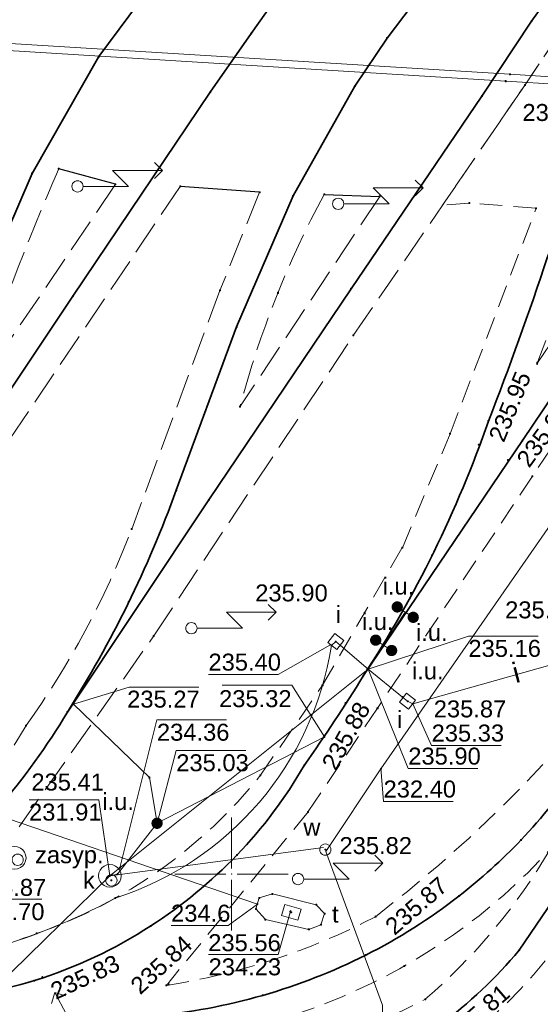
# Model space of a CAD drawing. Header units: metres. Extents: x 6603648 to 6604252, y 5739748 to 5740166.
# Tile 35 of 114: x 6603991 to 6604014, y 5739844 to 5739888. Entities that reach past the tile are written whole.
import ezdxf
from ezdxf.enums import TextEntityAlignment as Align

# ---------------------------------------------------------------- set-up
doc = ezdxf.new("R2010")
doc.units = ezdxf.units.M
doc.header["$PDSIZE"] = 0.75
for name, pattern in [('ARK_LIN', [50, 50, 0]), ('PRZER2-1', [1.5, 1, -0.5]), ('PRZER3-1', [2, 1.5, -0.5])]:
    doc.linetypes.add(name, pattern=pattern)
doc.layers.get('0').update_dxf_attribs({"linetype": 'CONTINUOUS'})
for name, color, linetype, lineweight, true_color in [('GSLKOU', 7, 'CONTINUOUS', 18, 0x0a0909), ('GSLKRW', 7, 'CONTINUOUS', 25, 0x0a0909), ('GSLTTR', 7, 'CONTINUOUS', 35, 0x0a0909), ('GSPPRB', 7, 'CONTINUOUS', 18, 0x0a0909), ('GSPWPS', 7, 'CONTINUOUS', 13, 0x0a0909), ('GSPWPS_O', 7, 'CONTINUOUS', 13, 0x0a0909), ('GSSINN', 7, 'CONTINUOUS', 18, 0x0a0909), ('GSSPDR', 7, 'CONTINUOUS', 18, 0x0a0909), ('GULIPR', 7, 'CONTINUOUS', 18, 0x0a0909), ('GULIPR_O', 7, 'CONTINUOUS', 18, 0x0a0909), ('GULKDP', 7, 'CONTINUOUS', 18, 0x803300), ('GULTPR', 7, 'CONTINUOUS', 18, 0xff9100), ('GULWOP', 5, 'CONTINUOUS', 18, 0x0000ff), ('GUPISL', 7, 'CONTINUOUS', 18, 0x0a0909), ('GUPIWZ', 7, 'CONTINUOUS', 18, 0x0a0909), ('GUPIWZ_O', 7, 'CONTINUOUS', 18, 0x0a0909), ('GUPKSD', 7, 'CONTINUOUS', 18, 0x803300), ('GUPKWZ', 7, 'CONTINUOUS', 18, 0x0a0909), ('GUPKWZ_O', 7, 'CONTINUOUS', 18, 0x0a0909), ('GUPTWZ', 7, 'CONTINUOUS', 18, 0x0a0909), ('GUPTWZ_O', 7, 'CONTINUOUS', 18, 0x0a0909), ('GUPWWZ', 7, 'CONTINUOUS', 18, 0x0a0909), ('GUPWWZ_O', 7, 'CONTINUOUS', 18, 0x0a0909), ('GUSIKP', 7, 'CONTINUOUS', 18, 0x0a0909)]:
    doc.layers.add(name, color=color, linetype=linetype, lineweight=lineweight, true_color=true_color)
for name, color, linetype, true_color in [('GUPISH', 7, 'CONTINUOUS', 0x0a0909), ('GUPISH_O', 7, 'CONTINUOUS', 0x0a0909), ('GUPKSH', 7, 'CONTINUOUS', 0x803300), ('GUPKSH_O', 7, 'CONTINUOUS', 0x803300), ('GUPKUI', 7, 'CONTINUOUS', 0x0a0909), ('GUPKUI_O', 7, 'CONTINUOUS', 0x0a0909), ('GUPTSH', 7, 'CONTINUOUS', 0xff9100), ('GUPTSH_O', 7, 'CONTINUOUS', 0xff9100), ('GUPWSH', 5, 'CONTINUOUS', 0x0000ff), ('GUPWSH_O', 5, 'CONTINUOUS', 0x0000ff)]:
    doc.layers.add(name, color=color, linetype=linetype, true_color=true_color)
doc.layers.add('PKT_ARK', color=7, linetype='ARK_LIN', lineweight=18)
doc.styles.add('Arial', font='arial.ttf')

# ---------------------------------------------------------------- blocks, each defined once
blk = doc.blocks.new('GSPPRB0')
at = {"color": 0, "lineweight": 18}
blk.add_lwpolyline([(-0.007955, 0.0225), (0.007955, 0.0225), (0.0225, 0.007955), (0.0225, -0.007955), (0.007955, -0.0225), (-0.007955, -0.0225), (-0.0225, -0.007955), (-0.0225, 0.007955)], close=True, dxfattribs=at)
blk = doc.blocks.new('GUPISL1_5')
at = {"color": 0}
for points in [[(3.396745, 1.05234), (3.75, 0.7), (3.396745, 0.34766)], [(0.25, 0), (2.25, 0), (1.55, 0.7), (3.75, 0.7)]]:
    blk.add_lwpolyline(points, dxfattribs=at)
blk.add_lwpolyline([(0.25, 0), (0.241481, -0.064705), (0.216506, -0.125), (0.176777, -0.176777), (0.125, -0.216506), (0.064705, -0.241481), (0, -0.25), (-0.064705, -0.241481), (-0.125, -0.216506), (-0.176777, -0.176777), (-0.216506, -0.125), (-0.241481, -0.064705), (-0.25, 0), (-0.241481, 0.064705), (-0.216506, 0.125), (-0.176777, 0.176777), (-0.125, 0.216506), (-0.064705, 0.241481), (0, 0.25), (0.064705, 0.241481), (0.125, 0.216506), (0.176777, 0.176777), (0.216506, 0.125), (0.241481, 0.064705)], close=True, dxfattribs=at)
blk = doc.blocks.new('GUPKUI1')
blk.add_hatch(color=0).paths.add_polyline_path([(0, 0.25), (-0.064705, 0.241481), (-0.125, 0.216506), (-0.176777, 0.176777), (-0.216506, 0.125), (-0.241481, 0.064705), (-0.25, 0), (-0.241481, -0.064705), (-0.216506, -0.125), (-0.176777, -0.176777), (-0.125, -0.216506), (-0.064705, -0.241481), (0, -0.25), (0.064705, -0.241481), (0.125, -0.216506), (0.176777, -0.176777), (0.216506, -0.125), (0.241481, -0.064705), (0.25, 0), (0.241481, 0.064705), (0.216506, 0.125), (0.176777, 0.176777), (0.125, 0.216506), (0.064705, 0.241481)])
blk = doc.blocks.new('GUPTSH1')
blk.add_hatch(color=0).paths.add_polyline_path([(0, 0.045), (-0.011647, 0.043467), (-0.0225, 0.038971), (-0.03182, 0.03182), (-0.038971, 0.0225), (-0.043467, 0.011647), (-0.045, 0), (-0.043467, -0.011647), (-0.038971, -0.0225), (-0.03182, -0.03182), (-0.0225, -0.038971), (-0.011647, -0.043467), (0, -0.045), (0.011647, -0.043467), (0.0225, -0.038971), (0.03182, -0.03182), (0.038971, -0.0225), (0.043467, -0.011647), (0.045, 0), (0.043467, 0.011647), (0.038971, 0.0225), (0.03182, 0.03182), (0.0225, 0.038971), (0.011647, 0.043467)])
blk = doc.blocks.new('GUPWSH1')
blk.add_hatch(color=0).paths.add_polyline_path([(0, 0.045), (-0.011647, 0.043467), (-0.0225, 0.038971), (-0.03182, 0.03182), (-0.038971, 0.0225), (-0.043467, 0.011647), (-0.045, 0), (-0.043467, -0.011647), (-0.038971, -0.0225), (-0.03182, -0.03182), (-0.0225, -0.038971), (-0.011647, -0.043467), (0, -0.045), (0.011647, -0.043467), (0.0225, -0.038971), (0.03182, -0.03182), (0.038971, -0.0225), (0.043467, -0.011647), (0.045, 0), (0.043467, 0.011647), (0.038971, 0.0225), (0.03182, 0.03182), (0.0225, 0.038971), (0.011647, 0.043467)])
blk = doc.blocks.new('GUPKWZ1_1')
at = {"color": 0}
blk.add_lwpolyline([(0.25, 0), (0.241481, -0.064705), (0.216506, -0.125), (0.176777, -0.176777), (0.125, -0.216506), (0.064705, -0.241481), (0, -0.25), (-0.064705, -0.241481), (-0.125, -0.216506), (-0.176777, -0.176777), (-0.216506, -0.125), (-0.241481, -0.064705), (-0.25, 0), (-0.241481, 0.064705), (-0.216506, 0.125), (-0.176777, 0.176777), (-0.125, 0.216506), (-0.064705, 0.241481), (0, 0.25), (0.064705, 0.241481), (0.125, 0.216506), (0.176777, 0.176777), (0.216506, 0.125), (0.241481, 0.064705)], close=True, dxfattribs=at)
blk = doc.blocks.new('GUPKSD1_1')
at = {"color": 0}
blk.add_lwpolyline([(0.5, 0), (0.482963, -0.12941), (0.433013, -0.25), (0.353553, -0.353553), (0.25, -0.433013), (0.12941, -0.482963), (0, -0.5), (-0.12941, -0.482963), (-0.25, -0.433013), (-0.353553, -0.353553), (-0.433013, -0.25), (-0.482963, -0.12941), (-0.5, 0), (-0.482963, 0.12941), (-0.433013, 0.25), (-0.353553, 0.353553), (-0.25, 0.433013), (-0.12941, 0.482963), (0, 0.5), (0.12941, 0.482963), (0.25, 0.433013), (0.353553, 0.353553), (0.433013, 0.25), (0.482963, 0.12941)], close=True, dxfattribs=at)
blk = doc.blocks.new('GUPWWZ1_1')
at = {"color": 0}
blk.add_lwpolyline([(0.25, 0), (0.241481, -0.064705), (0.216506, -0.125), (0.176777, -0.176777), (0.125, -0.216506), (0.064705, -0.241481), (0, -0.25), (-0.064705, -0.241481), (-0.125, -0.216506), (-0.176777, -0.176777), (-0.216506, -0.125), (-0.241481, -0.064705), (-0.25, 0), (-0.241481, 0.064705), (-0.216506, 0.125), (-0.176777, 0.176777), (-0.125, 0.216506), (-0.064705, 0.241481), (0, 0.25), (0.064705, 0.241481), (0.125, 0.216506), (0.176777, 0.176777), (0.216506, 0.125), (0.241481, 0.064705)], close=True, dxfattribs=at)
blk = doc.blocks.new('GUPTWZ1_3')
at = {"color": 0}
blk.add_lwpolyline([(0.375, -0.25), (-0.375, -0.25), (-0.375, 0.25), (0.375, 0.25)], close=True, dxfattribs=at)
blk = doc.blocks.new('GUPIWZ1_2')
at = {"color": 0}
blk.add_lwpolyline([(-0.25, 0.25), (-0.25, -0.25), (0.25, -0.25), (0.25, 0.25)], close=True, dxfattribs=at)
blk = doc.blocks.new('GUPKSH1')
blk.add_hatch(color=0).paths.add_polyline_path([(0, 0.045), (-0.011647, 0.043467), (-0.0225, 0.038971), (-0.03182, 0.03182), (-0.038971, 0.0225), (-0.043467, 0.011647), (-0.045, 0), (-0.043467, -0.011647), (-0.038971, -0.0225), (-0.03182, -0.03182), (-0.0225, -0.038971), (-0.011647, -0.043467), (0, -0.045), (0.011647, -0.043467), (0.0225, -0.038971), (0.03182, -0.03182), (0.038971, -0.0225), (0.043467, -0.011647), (0.045, 0), (0.043467, 0.011647), (0.038971, 0.0225), (0.03182, 0.03182), (0.0225, 0.038971), (0.011647, 0.043467)])
blk = doc.blocks.new('GUPISH1')
blk.add_hatch(color=0).paths.add_polyline_path([(0, 0.045), (-0.011647, 0.043467), (-0.0225, 0.038971), (-0.03182, 0.03182), (-0.038971, 0.0225), (-0.043467, 0.011647), (-0.045, 0), (-0.043467, -0.011647), (-0.038971, -0.0225), (-0.03182, -0.03182), (-0.0225, -0.038971), (-0.011647, -0.043467), (0, -0.045), (0.011647, -0.043467), (0.0225, -0.038971), (0.03182, -0.03182), (0.038971, -0.0225), (0.043467, -0.011647), (0.045, 0), (0.043467, 0.011647), (0.038971, 0.0225), (0.03182, 0.03182), (0.0225, 0.038971), (0.011647, 0.043467)])
blk = doc.blocks.new('GSPWPS1')
blk.add_hatch(color=0).paths.add_polyline_path([(0, 0.045), (-0.011647, 0.043467), (-0.0225, 0.038971), (-0.03182, 0.03182), (-0.038971, 0.0225), (-0.043467, 0.011647), (-0.045, 0), (-0.043467, -0.011647), (-0.038971, -0.0225), (-0.03182, -0.03182), (-0.0225, -0.038971), (-0.011647, -0.043467), (0, -0.045), (0.011647, -0.043467), (0.0225, -0.038971), (0.03182, -0.03182), (0.038971, -0.0225), (0.043467, -0.011647), (0.045, 0), (0.043467, 0.011647), (0.038971, 0.0225), (0.03182, 0.03182), (0.0225, 0.038971), (0.011647, 0.043467)])
blk = doc.blocks.new('ASS_SYM', base_point=(826.5, 303.25))
at = {"layer": 'PKT_ARK'}
for p, q in [((826.5, 303.5), (826.5, 305.75)), ((826.25, 303.25), (824, 303.25)), ((826.5, 303), (826.5, 300.75)), ((826.75, 303.25), (829, 303.25))]:
    blk.add_line(p, q, dxfattribs=at)
blk.add_point((826.5, 303.25), dxfattribs=at)
blk.add_point((826.5, 303.25), dxfattribs=at)

msp = doc.modelspace()

# ---------------------------------------------------------------- linework, layer by layer
at = {"layer": 'GSLKOU', "color": 18, "linetype": 'PRZER3-1', "lineweight": 18, "true_color": 0x0a0909}
for points in [[(6604026.963, 5739905.732), (6604012.968, 5739884.877)], [(6604005.379, 5739873.803), (6604012.968, 5739884.877)], [(6603997.735, 5739880.391), (6603980.436, 5739854.739)], [(6603994.872, 5739880.483), (6603988.529, 5739871.114)], [(6604001.241, 5739880.131), (6603999.487, 5739875.795)], [(6604006.546, 5739879.947), (6604000.371, 5739870.652)], [(6603999.487, 5739875.795), (6603995.588, 5739865.245)], [(6603996.563, 5739860.523), (6604005.379, 5739873.803)], [(6603990.611, 5739852.082), (6603996.563, 5739860.523)]]:
    msp.add_lwpolyline(points, dxfattribs=at)
for points in [[(6603992.368, 5739881.173, 0.023306), (6603988.529, 5739871.114)], [(6604004.093, 5739880.038, 0.058562), (6604000.371, 5739870.652)], [(6603995.588, 5739865.245, -0.064034), (6603990.922, 5739856.559)], [(6603990.922, 5739856.559, -0.105244), (6603984.913, 5739849.937)]]:
    msp.add_lwpolyline(points, format="xyb", dxfattribs=at)
at = {"layer": 'GSLKRW', "color": 18, "linetype": 'Continuous', "lineweight": 25, "true_color": 0x0a0909}
for points in [[(6603994.872, 5739880.483), (6603992.368, 5739881.173)], [(6604001.241, 5739880.131), (6603997.735, 5739880.391)], [(6604004.093, 5739880.038), (6604006.546, 5739879.947)]]:
    msp.add_lwpolyline(points, dxfattribs=at)
at = {"layer": 'GSLTTR', "color": 18, "linetype": 'Continuous', "lineweight": 35, "true_color": 0x0a0909}
for points in [[(6603999.06, 5739884.56), (6604000.874, 5739887.149), (6604003.534, 5739890.922), (6604033.772, 5739936.159), (6604072.855, 5739995.164), (6604078.961, 5740004.529), (6604084.388, 5740012.651), (6604090.336, 5740021.395), (6604093.78, 5740026.499), (6604097.532, 5740031.903, -0.032857), (6604100.24, 5740035.912, -0.035525), (6604102.327, 5740038.371, -0.03355), (6604104.563, 5740040.372, -0.042497), (6604107.542, 5740042.337, -0.035941), (6604110.064, 5740043.501, -0.068269), (6604116.367, 5740044.842)], [(6604011.06, 5739884.38), (6604013.255, 5739887.694), (6604015.852, 5739891.294), (6604045.698, 5739935.978), (6604073.098, 5739977.38), (6604090.594, 5740003.492), (6604106.464, 5740027.397), (6604109.13, 5740031.475), (6604110.821, 5740033.956, -0.022319), (6604112.027, 5740035.531, -0.019637), (6604114.092, 5740037.68, -0.034636), (6604116.604, 5740039.893, -0.026272), (6604118.308, 5740041.083, -0.035138), (6604120.959, 5740042.469, -0.094316), (6604127.74, 5740044.087)], [(6603994.14, 5739886.13), (6603997.684, 5739890.914), (6604029.07, 5739938.047), (6604071.587, 5740002.296), (6604075.098, 5740007.755, 0.045916), (6604081.255, 5740022.341), (6604083.158, 5740026.83), (6604086.231, 5740032.934)], [(6604005.45, 5739884.82), (6604006.874, 5739886.945), (6604010.097, 5739891.21), (6604040.301, 5739936.711), (6604072.91, 5739986.043), (6604085.005, 5740003.884, 0.026806), (6604087.03, 5740006.956, 0.019655), (6604088.383, 5740009.511, -0.007442), (6604091.159, 5740017.57, -0.02376), (6604093.63, 5740024.159, -0.031122), (6604097.532, 5740031.903)], [(6603994.14, 5739886.13), (6603991.19, 5739880.96), (6603988.91, 5739875.69), (6603985.96, 5739867.58, -0.048006), (6603981.1, 5739857.81, -0.038227), (6603978.07, 5739853.64, -0.061611), (6603974.59, 5739850.11, -0.066981), (6603969.98, 5739847.37, -0.121189), (6603958.84, 5739845.79)], [(6604005.45, 5739884.82), (6604002.72, 5739879.97), (6604000.22, 5739874.18), (6603997.56, 5739866.96, -0.053407), (6603992.75, 5739857.16, -0.042341), (6603989.7, 5739852.92, -0.059951), (6603986.07, 5739849.33, -0.068805), (6603981.34, 5739846.55, -0.117709), (6603970.44, 5739845.04)], [(6604017.25, 5739884.72), (6604015.44, 5739881), (6604013.95, 5739877.24, -0.013943), (6604011.35, 5739870.02, -0.060873), (6604005.83, 5739858.77, -0.014742), (6604003.21, 5739854.8, -0.060081), (6604000.24, 5739850.84, -0.057587), (6603996.43, 5739847.71, -0.067372), (6603991.29, 5739845.29, -0.092098), (6603981.55, 5739844.35)], [(6603855.71, 5739848.67), (6603871.3, 5739847.64), (6603886.71, 5739846.62), (6603901.65, 5739845.61), (6603916.83, 5739844.59), (6603932.64, 5739843.56), (6603949.41, 5739842.46), (6603964.68, 5739841.49), (6603980.46, 5739840.47), (6603995.3, 5739839.53, 0.063359), (6604000.27, 5739839.65, 0.057188), (6604004.86, 5739840.93, 0.06369), (6604009.2, 5739843.33, 0.060207), (6604012.71, 5739846.64, 0.054855), (6604019.53, 5739859.07), (6604021.12, 5739862.25), (6604022.71, 5739865.36), (6604024.56, 5739868.46), (6604026.04, 5739870.7), (6604028.87, 5739875.69), (6604032.41, 5739880.25)], [(6604024.56, 5739868.46), (6604022.56, 5739865.46), (6604020.61, 5739862.55), (6604018.63, 5739859.58), (6604015.36, 5739854.7, -0.041295), (6604012.79, 5739851.51, -0.036849), (6604010.05, 5739849.03, -0.047939), (6604005.93, 5739846.42, -0.046916), (6604001.38, 5739844.64, -0.096954), (6603991.49, 5739843.78), (6603981.55, 5739844.35), (6603970.44, 5739845.04), (6603958.84, 5739845.79), (6603957.28, 5739845.88), (6603947.48, 5739846.53), (6603946.11, 5739846.62), (6603935.8, 5739847.25)]]:
    msp.add_lwpolyline(points, format="xyb", dxfattribs=at)
for points in [[(6603999.06, 5739884.56), (6603992.99, 5739875.54), (6603987.33, 5739867.09), (6603981.1, 5739857.81)], [(6604011.06, 5739884.38), (6604005.28, 5739875.87), (6603999, 5739866.54), (6603992.75, 5739857.16)], [(6604022.89, 5739884.17), (6604017.96, 5739876.75), (6604012.85, 5739869.16), (6604005.83, 5739858.77)]]:
    msp.add_lwpolyline(points, dxfattribs=at)
at = {"layer": 'GSSINN', "color": 18, "linetype": 'PRZER2-1', "lineweight": 18, "true_color": 0x0a0909}
for points in [[(6604013.458, 5739879.426), (6604010.502, 5739879.656), (6604009.324, 5739879.559), (6604012.968, 5739884.877), (6604026.963, 5739905.732), (6604060.931, 5739956.563), (6604076.704, 5739980.064), (6604093.086, 5740004.597), (6604094.44, 5740006.62), (6604096.686, 5740006.099), (6604100.507, 5740005.126), (6604110.181, 5740002.519), (6604114.523, 5740001.466), (6604114.596, 5740001.317), (6604114.454, 5740000.434), (6604102.959, 5739983.07), (6604073.965, 5739939.56), (6604056.177, 5739912.828), (6604036.828, 5739883.655), (6604036.763, 5739882.923)], [(6604016.033, 5739879.187), (6604013.515, 5739872.595), (6604017.847, 5739879.003)]]:
    msp.add_lwpolyline(points, dxfattribs=at)
for points in [[(6604036.763, 5739882.923), (6604026.271, 5739868.91), (6604023.486, 5739864.663), (6604020.486, 5739859.632), (6604017.284, 5739852.247, -0.334528), (6603995.779, 5739838.273), (6603977.504, 5739839.367), (6603980.86, 5739845.575), (6603982.83, 5739845.595), (6603986.263, 5739845.974, 0.045434), (6603991.396, 5739847.377, 0.140961), (6604001.278, 5739854.366), (6604004.019, 5739858.342), (6604007.547, 5739864.424), (6604009.657, 5739869.457), (6604013.458, 5739879.426)], [(6604020.813, 5739878.743), (6604013.295, 5739867.58), (6604006.449, 5739857.331), (6604003.381, 5739852.748), (6603997.123, 5739845.081, 0.080774), (6604006.364, 5739848.117)], [(6604006.364, 5739848.117, 0.118847), (6604024.234, 5739870.26), (6604027.254, 5739875.271), (6604028.676, 5739878.17)]]:
    msp.add_lwpolyline(points, format="xyb", dxfattribs=at)
msp.add_lwpolyline([(6604008.558, 5739844.47, 0.083252), (6604014.066, 5739851.082, -0.219827), (6603993.834, 5739842.515), (6603991.023, 5739841.058, 0.145999)], format="xyb", close=True, dxfattribs=at)
at = {"layer": 'GSSPDR', "color": 18, "linetype": 'Continuous', "lineweight": 18, "true_color": 0x0a0909}
msp.add_lwpolyline([(6603883.895, 5739893.103), (6603918.188, 5739890.849), (6604012.115, 5739885.04), (6604014.514, 5739884.891), (6604014.561, 5739885.204), (6604012.299, 5739885.344), (6603918.212, 5739891.14), (6603884.06, 5739893.356)], dxfattribs=at)
at = {"layer": 'GULIPR', "color": 18, "linetype": 'Continuous', "lineweight": 18, "true_color": 0x0a0909}
msp.add_lwpolyline([(6603981.915, 5739844.316), (6603982.83, 5739845.595, 0.111357), (6603994.865, 5739848.937, 0.283134), (6604004.413, 5739860.105), (6604004.605, 5739860.274), (6604004.812, 5739860.102), (6604006.035, 5739859.053), (6604007.553, 5739857.825), (6604007.778, 5739857.638), (6604008.008, 5739857.527), (6604016, 5739859.78), (6604016.179, 5739859.956), (6604016.417, 5739859.87), (6604020.869, 5739859.063), (6604021.139, 5739859.005), (6604021.265, 5739859.231), (6604023.379, 5739863.011), (6604027.93, 5739869.504), (6604026.2, 5739870.989)], format="xyb", dxfattribs=at)
at = {"layer": 'GULKDP', "color": 36, "linetype": 'Continuous', "lineweight": 18, "true_color": 0x803300}
for points in [[(6604007.674, 5739861.576), (6604006.721, 5739860.109), (6604006.035, 5739859.053), (6603995.067, 5739850.275), (6603994.626, 5739849.922)], [(6604008.027, 5739861.347), (6604007.674, 5739861.576), (6604007.322, 5739861.805)], [(6604007.073, 5739859.88), (6604006.721, 5739860.109), (6604006.369, 5739860.338)], [(6603993.023, 5739857.502), (6603996.369, 5739854.268), (6603996.709, 5739852.244)], [(6604004.104, 5739856.063), (6603996.709, 5739852.244), (6603994.964, 5739849.999), (6603994.626, 5739849.922)], [(6603994.626, 5739849.922), (6604004.061, 5739851.171)], [(6603983.783, 5739839.322), (6603994.626, 5739849.922)]]:
    msp.add_lwpolyline(points, dxfattribs=at)
at = {"layer": 'GULTPR', "color": 30, "linetype": 'Continuous', "lineweight": 18, "true_color": 0xff9100}
msp.add_lwpolyline([(6603984.42, 5739854.406), (6604001.143, 5739848.675)], dxfattribs=at)
at = {"layer": 'GULWOP', "color": 5, "linetype": 'Continuous', "lineweight": 18, "true_color": 0x0000ff}
msp.add_lwpolyline([(6604045.819, 5739911.121), (6604006.603, 5739854.653), (6604004.166, 5739850.993), (6604006.663, 5739844.202), (6604006.613, 5739840.317)], dxfattribs=at)
at = {"layer": 'GUPISH_O', "color": 18, "linetype": 'Continuous', "lineweight": 13, "true_color": 0x0a0909, "flags": 128}
for points in [[(6604004.348, 5739860.117), (6604002.06, 5739858.819), (6603998.98, 5739858.819)], [(6604006.035, 5739859.053), (6604007.808, 5739854.665), (6604010.888, 5739854.665)], [(6604008.009, 5739857.527), (6604008.839, 5739855.686), (6604011.919, 5739855.686)]]:
    msp.add_lwpolyline(points, dxfattribs=at)
at = {"layer": 'GUPKSH_O', "color": 36, "linetype": 'Continuous', "lineweight": 13, "true_color": 0x803300, "flags": 128}
for points in [[(6604006.035, 5739859.053), (6604010.466, 5739860.521), (6604013.546, 5739860.521)], [(6603993.023, 5739857.502), (6603995.477, 5739858.259), (6603998.557, 5739858.259)], [(6604004.104, 5739856.063), (6604002.659, 5739858.344), (6603999.579, 5739858.344)], [(6603995.067, 5739850.275), (6603996.703, 5739856.817), (6603999.783, 5739856.817)], [(6603997.557, 5739855.466), (6603996.709, 5739852.244)], [(6603997.557, 5739855.466), (6604000.637, 5739855.466)], [(6603994.626, 5739849.922), (6603994.132, 5739853.285), (6603991.052, 5739853.285)], [(6603991.611, 5739848.887), (6603991.611, 5739848.887), (6603988.531, 5739848.887)]]:
    msp.add_lwpolyline(points, dxfattribs=at)
at = {"layer": 'GUPTSH_O', "color": 30, "linetype": 'Continuous', "lineweight": 13, "true_color": 0xff9100, "flags": 128}
for points in [[(6604001.143, 5739848.675), (6603999.847, 5739847.725), (6603997.327, 5739847.725)], [(6604002.623, 5739848.403), (6604002.066, 5739846.449), (6603998.986, 5739846.449)]]:
    msp.add_lwpolyline(points, dxfattribs=at)
at = {"layer": 'GUPWSH_O', "color": 5, "linetype": 'Continuous', "lineweight": 13, "true_color": 0x0000ff, "flags": 128}
msp.add_lwpolyline([(6604006.59, 5739854.681), (6604006.716, 5739853.211), (6604009.796, 5739853.211)], dxfattribs=at)
at = {"layer": 'GUSIKP', "color": 30, "linetype": 'Continuous', "lineweight": 18, "true_color": 0xff9100}
msp.add_lwpolyline([(6604001.227, 5739848.944), (6604001.803, 5739849.126), (6604003.743, 5739848.644), (6604004.111, 5739848.255), (6604003.951, 5739847.758), (6604003.415, 5739847.558), (6604001.499, 5739847.991), (6604001.076, 5739848.461)], close=True, dxfattribs=at)

# ---------------------------------------------------------------- block references
at = {"layer": 'GSPPRB', "color": 18, "linetype": 'Continuous', "lineweight": 18, "true_color": 0x0a0909, "rotation": 90}
for p in [(6604013.255, 5739887.694), (6604000.874, 5739887.149), (6604006.874, 5739886.945), (6603994.14, 5739886.13), (6604012.115, 5739885.04), (6604012.299, 5739885.344), (6603999.06, 5739884.56), (6604005.45, 5739884.82), (6604012.968, 5739884.877), (6604011.06, 5739884.38), (6603992.368, 5739881.173), (6603991.19, 5739880.96), (6603994.872, 5739880.483), (6603997.735, 5739880.391), (6604001.241, 5739880.131), (6604002.72, 5739879.97), (6604004.093, 5739880.038), (6604006.546, 5739879.947), (6604010.502, 5739879.656), (6604013.458, 5739879.426), (6604005.28, 5739875.87), (6603992.99, 5739875.54), (6603999.487, 5739875.795), (6604002.05, 5739875.686), (6604000.22, 5739874.18), (6604005.379, 5739873.803), (6604013.515, 5739872.595), (6604000.371, 5739870.652), (6604011.35, 5739870.02), (6604009.657, 5739869.457), (6604012.85, 5739869.16), (6604013.295, 5739867.58), (6603997.56, 5739866.96), (6603999, 5739866.54), (6603995.588, 5739865.245), (6604007.547, 5739864.424), (6604008.86, 5739864.08), (6603995.46, 5739862.02), (6603996.563, 5739860.523), (6604005.83, 5739858.77), (6604004.019, 5739858.342), (6603992.75, 5739857.16), (6604006.449, 5739857.331), (6603990.922, 5739856.559), (6604003.21, 5739854.8), (6603996.369, 5739854.268), (6604001.278, 5739854.366), (6604003.381, 5739852.748), (6604012.79, 5739851.51), (6604000.24, 5739850.84), (6603994.964, 5739849.999), (6603994.865, 5739848.937), (6604001.227, 5739848.944), (6604001.803, 5739849.126), (6604010.05, 5739849.03), (6604001.076, 5739848.461), (6604003.743, 5739848.644), (6604001.499, 5739847.991), (6604004.111, 5739848.255), (6604006.364, 5739848.117), (6603996.43, 5739847.71), (6604003.415, 5739847.558), (6604003.951, 5739847.758), (6603991.396, 5739847.377), (6604005.93, 5739846.42), (6604012.71, 5739846.64), (6604007.638, 5739845.932), (6603991.29, 5739845.29), (6603997.123, 5739845.081), (6604001.38, 5739844.64), (6604008.558, 5739844.47)]:
    msp.add_blockref('GSPPRB0', p, dxfattribs=at)
at = {"layer": 'GSPWPS', "color": 18, "linetype": 'Continuous', "lineweight": 13, "true_color": 0x0a0909, "rotation": 90}
for p in [(6604013.502, 5739872.548), (6604010.922, 5739868.975), (6604012.211, 5739868.296), (6604005.032, 5739857.561), (6604006.361, 5739848.126), (6603991.639, 5739845.445), (6603997.226, 5739845.125)]:
    msp.add_blockref('GSPWPS1', p, dxfattribs=at)
at = {"layer": 'GUPISH', "color": 18, "linetype": 'Continuous', "lineweight": 5, "true_color": 0x0a0909, "rotation": 90}
for p in [(6604004.605, 5739860.274), (6604004.413, 5739860.105), (6604004.812, 5739860.102), (6604006.035, 5739859.053), (6604004.019, 5739858.342), (6604007.553, 5739857.825), (6604007.778, 5739857.638), (6604008.008, 5739857.527), (6603994.865, 5739848.937)]:
    msp.add_blockref('GUPISH1', p, dxfattribs=at)
at = {"layer": 'GUPISL', "color": 18, "linetype": 'Continuous', "lineweight": 18, "true_color": 0x0a0909}
for p, rotation in [((6603993.194, 5739880.39), 359.9999974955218), ((6604004.712, 5739879.62), 359.9999974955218), ((6603998.227, 5739860.867), 359.9999974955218), ((6604002.94, 5739849.78), 359.9999974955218), ((6603994.58, 5739841.79), 118.24265827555)]:
    msp.add_blockref('GUPISL1_5', p, dxfattribs=dict(at, rotation=rotation))
at = {"layer": 'GUPIWZ', "color": 18, "linetype": 'Continuous', "lineweight": 18, "true_color": 0x0a0909}
for p, rotation in [((6604004.605, 5739860.274), 322.5618386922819), ((6604007.778, 5739857.638), 321.6925195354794)]:
    msp.add_blockref('GUPIWZ1_2', p, dxfattribs=dict(at, rotation=rotation))
at = {"layer": 'GUPKSD', "color": 36, "linetype": 'Continuous', "lineweight": 18, "true_color": 0x803300, "rotation": 90}
for p in [(6603990.419, 5739850.718), (6603994.626, 5739849.922)]:
    msp.add_blockref('GUPKSD1_1', p, dxfattribs=at)
at = {"layer": 'GUPKSH', "color": 36, "linetype": 'Continuous', "lineweight": 5, "true_color": 0x803300, "rotation": 90}
for p in [(6604006.035, 5739859.053), (6603993.023, 5739857.502), (6604004.104, 5739856.063), (6603996.709, 5739852.244), (6603995.067, 5739850.275), (6603994.626, 5739849.922), (6603994.69, 5739849.723), (6603994.964, 5739849.999)]:
    msp.add_blockref('GUPKSH1', p, dxfattribs=at)
at = {"layer": 'GUPKUI', "color": 18, "linetype": 'Continuous', "lineweight": 5, "true_color": 0x0a0909, "rotation": 90}
for p in [(6604007.322, 5739861.805), (6604008.027, 5739861.347), (6604006.369, 5739860.338), (6604007.073, 5739859.88), (6603996.709, 5739852.244)]:
    msp.add_blockref('GUPKUI1', p, dxfattribs=at)
at = {"layer": 'GUPKWZ', "color": 18, "linetype": 'Continuous', "lineweight": 18, "true_color": 0x0a0909, "rotation": 90}
for p in [(6603990.55, 5739850.631), (6603994.69, 5739849.723)]:
    msp.add_blockref('GUPKWZ1_1', p, dxfattribs=at)
at = {"layer": 'GUPTSH', "color": 30, "linetype": 'Continuous', "lineweight": 5, "true_color": 0xff9100, "rotation": 90}
for p in [(6604001.143, 5739848.675), (6604002.594, 5739848.337), (6604002.64, 5739848.311)]:
    msp.add_blockref('GUPTSH1', p, dxfattribs=at)
at = {"layer": 'GUPTWZ', "color": 18, "linetype": 'Continuous', "lineweight": 18, "true_color": 0x0a0909, "rotation": 163.6601377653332}
msp.add_blockref('GUPTWZ1_3', (6604002.64, 5739848.311), dxfattribs=at)
at = {"layer": 'GUPWSH', "color": 5, "linetype": 'Continuous', "lineweight": 5, "true_color": 0x0000ff, "rotation": 90}
for p in [(6604006.603, 5739854.653), (6604004.144, 5739851.083)]:
    msp.add_blockref('GUPWSH1', p, dxfattribs=at)
at = {"layer": 'GUPWWZ', "color": 18, "linetype": 'Continuous', "lineweight": 18, "true_color": 0x0a0909, "rotation": 90}
msp.add_blockref('GUPWWZ1_1', (6604004.144, 5739851.083), dxfattribs=at)
at = {"layer": 'PKT_ARK', "linetype": 'Continuous'}
msp.add_blockref('ASS_SYM', (6604000, 5739850), dxfattribs=at)

# ---------------------------------------------------------------- texts
at = {"layer": 'GSPWPS_O', "color": 18, "linetype": 'Continuous', "lineweight": 0, "true_color": 0x0a0909, "style": 'Arial'}
for s, rotation, p in [('235.95', 67.546, (6604012.029, 5739869.039)), ('235.95', 54.0378, (6604013.149, 5739867.914)), ('235.88', 60.9564, (6604004.605, 5739854.526)), ('235.87', 41.0646, (6604007.203, 5739847.263)), ('235.84', 42.3526, (6603995.965, 5739844.64)), ('235.83', 24.9979, (6603992.235, 5739844.436)), ('235.81', 41.0646, (6604009.952, 5739842.523))]:
    msp.add_text(s, height=0.75, rotation=rotation, dxfattribs=at).set_placement(p)
at = {"layer": 'GULIPR_O', "color": 18, "linetype": 'Continuous', "lineweight": 0, "true_color": 0x0a0909, "style": 'Arial'}
msp.add_text('i', height=0.9, rotation=14.6002, dxfattribs=at).set_placement((6604012.683, 5739858.469), align=Align.CENTER)
at = {"layer": 'GUPISH_O', "color": 18, "linetype": 'Continuous', "lineweight": 0, "true_color": 0x0a0909, "style": 'Arial'}
for s, p in [('235.90', (6604001.047, 5739862.05)), ('235.52', (6604012.089, 5739861.301)), ('235.40', (6603998.98, 5739858.992)), ('235.87', (6604008.935, 5739856.925)), ('235.33', (6604008.839, 5739855.858)), ('235.90', (6604007.808, 5739854.838))]:
    msp.add_text(s, height=0.75, rotation=360, dxfattribs=at).set_placement(p)
at = {"layer": 'GUPIWZ_O', "color": 18, "linetype": 'Continuous', "lineweight": 0, "true_color": 0x0a0909, "style": 'Arial'}
for p in [(6604004.83, 5739861.099), (6604007.544, 5739856.46)]:
    msp.add_text('i', height=0.75, rotation=360, dxfattribs=at).set_placement(p, align=Align.RIGHT)
at = {"layer": 'GUPKSH_O', "color": 36, "linetype": 'Continuous', "lineweight": 0, "true_color": 0x803300, "style": 'Arial'}
for s, p in [('235.92', (6604012.854, 5739883.281)), ('235.16', (6604010.466, 5739859.599)), ('235.27', (6603995.388, 5739857.356)), ('235.32', (6603999.448, 5739857.377)), ('234.36', (6603996.703, 5739855.894)), ('235.03', (6603997.557, 5739854.544)), ('235.41', (6603991.156, 5739853.693)), ('231.91', (6603991.052, 5739852.363)), ('235.87', (6603988.607, 5739849.036)), ('233.70', (6603988.531, 5739847.964))]:
    msp.add_text(s, height=0.75, rotation=360, dxfattribs=at).set_placement(p)
at = {"layer": 'GUPKUI_O', "color": 18, "linetype": 'Continuous', "lineweight": 0, "true_color": 0x0a0909, "style": 'Arial'}
for p in [(6604008.075, 5739862.352), (6604007.159, 5739860.786), (6604009.548, 5739860.305), (6604009.371, 5739858.605), (6603995.688, 5739852.831)]:
    msp.add_text('i.u.', height=0.75, rotation=360, dxfattribs=at).set_placement(p, align=Align.RIGHT)
at = {"layer": 'GUPKWZ_O', "color": 18, "linetype": 'Continuous', "lineweight": 0, "true_color": 0x0a0909, "style": 'Arial'}
for s, p in [('zasyp.', (6603994.347, 5739850.48)), ('k', (6603993.958, 5739849.354))]:
    msp.add_text(s, height=0.75, rotation=360, dxfattribs=at).set_placement(p, align=Align.RIGHT)
at = {"layer": 'GUPTSH_O', "color": 30, "linetype": 'Continuous', "lineweight": 0, "true_color": 0xff9100, "style": 'Arial'}
for s, p in [('234.6', (6603997.327, 5739847.897)), ('235.56', (6603998.97, 5739846.594)), ('234.23', (6603998.986, 5739845.526))]:
    msp.add_text(s, height=0.75, rotation=360, dxfattribs=at).set_placement(p)
at = {"layer": 'GUPTWZ_O', "color": 18, "linetype": 'Continuous', "lineweight": 0, "true_color": 0x0a0909, "style": 'Arial'}
msp.add_text('t', height=0.75, rotation=360, dxfattribs=at).set_placement((6604004.73, 5739847.854), align=Align.RIGHT)
at = {"layer": 'GUPWSH_O', "color": 5, "linetype": 'Continuous', "lineweight": 0, "true_color": 0x0000ff, "style": 'Arial'}
for s, p in [('232.40', (6604006.716, 5739853.384)), ('235.82', (6604004.769, 5739850.884))]:
    msp.add_text(s, height=0.75, rotation=360, dxfattribs=at).set_placement(p)
at = {"layer": 'GUPWWZ_O', "color": 18, "linetype": 'Continuous', "lineweight": 0, "true_color": 0x0a0909, "style": 'Arial'}
msp.add_text('w', height=0.75, rotation=360, dxfattribs=at).set_placement((6604003.928, 5739851.703), align=Align.RIGHT)

doc.saveas('drawing.dxf')
